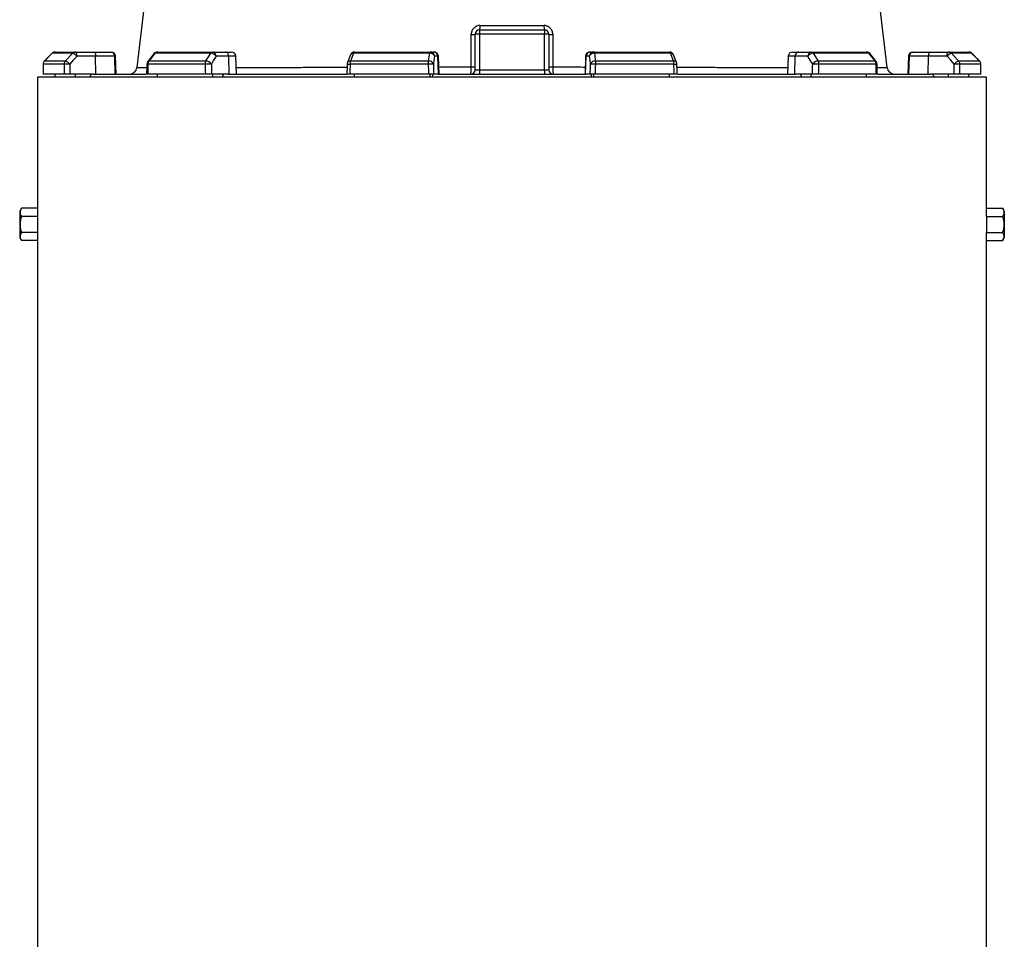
# Model space of a CAD drawing. Header units: millimetres. Extents: x 2379 to 4557, y 1046 to 5834.
# Tile 5 of 8: x 2969 to 4305, y 3440 to 4688. Entities that reach past the tile are written whole.
import ezdxf

# ---------------------------------------------------------------- set-up
doc = ezdxf.new("R2010")
doc.units = ezdxf.units.MM
doc.header["$LTSCALE"] = 2

msp = doc.modelspace()

# ---------------------------------------------------------------- linework, layer by layer
at = {"color": 7, "linetype": 'Continuous', "lineweight": 25}
for p, q in [((3586.9, 4620.1), (3586.9, 4668.1)), ((3592.9, 4674.1), (3592.9, 4668.4)), ((3592.9, 4674.1), (3680.9, 4674.1)), ((3592.9, 4668.4), (3592.9, 4619.8)), ((3680.9, 4668.4), (3592.9, 4668.4)), ((3680.9, 4674.1), (3680.9, 4668.4)), ((3680.9, 4619.8), (3680.9, 4668.4)), ((3686.9, 4668.1), (3686.9, 4620.1)), ((3012.9, 4642.3), (3002.5, 4631.8)), ((3040.6, 4642.3), (3013, 4642.3)), ((3017.1, 4644.1), (3044.6, 4644.1)), ((3044.6, 4644.1), (3069.9, 4644.1)), ((3071.9, 4638.3), (3046.7, 4638.3)), ((3069.9, 4644.1), (3091.9, 4644.1)), ((3072.2, 4614.1), (3071.9, 4638.3)), ((3097.8, 4638.3), (3071.9, 4638.3)), ((3091.9, 4644.1), (3092.9, 4644.1)), ((3098.6, 4614.1), (3097.8, 4638.3)), ((3099.8, 4614.1), (3098.9, 4638.3)), ((3151, 4641.8), (3142.7, 4631.3)), ((3228.1, 4642.3), (3152.5, 4642.3)), ((3155.7, 4644.1), (3230.8, 4644.1)), ((3230.8, 4644.1), (3248.1, 4644.1)), ((3252.7, 4638.3), (3235.4, 4638.3)), ((3248.1, 4644.1), (3256.1, 4644.1)), ((3253.3, 4614.1), (3252.7, 4638.3)), ((3262.9, 4614.1), (3262.1, 4638.3)), ((3417.6, 4640.2), (3413.7, 4629.7)), ((3525.1, 4642.3), (3421.8, 4642.3)), ((3423.2, 4644.1), (3525.8, 4644.1)), ((3525.8, 4644.1), (3530.5, 4644.1)), ((3530.5, 4644.1), (3531, 4644.1)), ((3536.4, 4638.3), (3531.7, 4638.3)), ((3537.2, 4614.1), (3536.4, 4638.3)), ((3537.9, 4614.1), (3537, 4638.3)), ((3736.8, 4638.3), (3736, 4614.1)), ((3736.6, 4614.1), (3737.5, 4638.3)), ((3742.1, 4638.3), (3737.5, 4638.3)), ((3742.8, 4644.1), (3743.4, 4644.1)), ((3743.4, 4644.1), (3748, 4644.1)), ((3748, 4644.1), (3850.6, 4644.1)), ((3852, 4642.3), (3748.8, 4642.3)), ((3860.2, 4629.7), (3856.2, 4640.2)), ((4011.8, 4638.3), (4010.9, 4614.1)), ((4017.8, 4644.1), (4025.8, 4644.1)), ((4020.5, 4614.1), (4021.2, 4638.3)), ((4038.4, 4638.3), (4021.2, 4638.3)), ((4025.8, 4644.1), (4043, 4644.1)), ((4043, 4644.1), (4118.1, 4644.1)), ((4121.4, 4642.3), (4045.8, 4642.3)), ((4131.1, 4631.3), (4122.8, 4641.8)), ((4174.9, 4638.3), (4174.1, 4614.1)), ((4175.2, 4614.1), (4176.1, 4638.3)), ((4201.9, 4638.3), (4176.1, 4638.3)), ((4180.9, 4644.1), (4182, 4644.1)), ((4182, 4644.1), (4204, 4644.1)), ((4201.6, 4614.1), (4201.9, 4638.3)), ((4227.2, 4638.3), (4201.9, 4638.3)), ((4204, 4644.1), (4229.2, 4644.1)), ((4229.2, 4644.1), (4256.7, 4644.1)), ((4260.9, 4642.3), (4233.2, 4642.3)), ((4271.4, 4631.8), (4261, 4642.3)), ((4271.4, 4631.8), (4261, 4642.3)), ((3029.2, 4627.6), (3000.8, 4627.6)), ((3002.6, 4631.9), (3030.9, 4631.9)), ((3220.5, 4627.6), (3142.9, 4627.6)), ((3144.2, 4631.9), (3221.6, 4631.9)), ((3523.3, 4627.6), (3417.3, 4627.6)), ((3417.9, 4631.9), (3523.6, 4631.9)), ((3750.3, 4631.9), (3856, 4631.9)), ((3856.5, 4627.6), (3750.6, 4627.6)), ((4052.3, 4631.9), (4129.6, 4631.9)), ((4131, 4627.6), (4053.4, 4627.6)), ((4243, 4631.9), (4271.3, 4631.9)), ((4273, 4627.6), (4244.6, 4627.6)), ((2992.9, 4610.1), (2992.9, 4432)), ((4280.9, 4610.1), (2992.9, 4610.1)), ((3029.4, 4614.1), (3000.8, 4614.1)), ((3017.1, 4610.1), (3017.1, 4614.1)), ((3069.2, 4614.1), (3037.1, 4614.1)), ((3044.6, 4610.1), (3044.6, 4614.1)), ((3063.1, 4610.1), (3066.9, 4614.1)), ((3069.2, 4614.1), (3140.2, 4614.1)), ((3220.8, 4614.1), (3142.6, 4614.1)), ((3155.7, 4610.1), (3155.7, 4614.1)), ((3251.3, 4614.1), (3229.3, 4614.1)), ((3230.8, 4610.1), (3230.8, 4614.1)), ((3243.5, 4610.1), (3246, 4614.1)), ((3251.3, 4614.1), (3412.2, 4614.1)), ((3523.8, 4614.1), (3416.9, 4614.1)), ((3423.2, 4610.1), (3423.2, 4614.1)), ((3525.8, 4610.1), (3525.8, 4614.1)), ((3529.2, 4610.1), (3529.9, 4614.1)), ((3536.7, 4614.1), (3530.7, 4614.1)), ((3536.7, 4614.1), (3737.2, 4614.1)), ((3592.9, 4619.8), (3592.9, 4614.1)), ((3592.9, 4619.8), (3680.9, 4619.8)), ((3680.9, 4619.8), (3680.9, 4614.1)), ((3743.1, 4614.1), (3737.2, 4614.1)), ((3743.9, 4614.1), (3744.6, 4610.1)), ((3748, 4610.1), (3748, 4614.1)), ((3857, 4614.1), (3750.1, 4614.1)), ((3850.6, 4610.1), (3850.6, 4614.1)), ((3861.8, 4614.1), (4022.6, 4614.1)), ((4044.5, 4614.1), (4022.6, 4614.1)), ((4027.8, 4614.1), (4030.4, 4610.1)), ((4043, 4610.1), (4043, 4614.1)), ((4131.3, 4614.1), (4053, 4614.1)), ((4118.1, 4610.1), (4118.1, 4614.1)), ((4133.5, 4614.1), (4204.6, 4614.1)), ((4236.8, 4614.1), (4204.6, 4614.1)), ((4207, 4614.1), (4210.8, 4610.1)), ((4229.2, 4610.1), (4229.2, 4614.1)), ((4273.1, 4614.1), (4244.5, 4614.1)), ((4256.7, 4610.1), (4256.7, 4614.1)), ((4280.9, 4432), (4280.9, 4610.1)), ((2971.2, 4432), (2968.9, 4428.1)), ((2968.9, 4428.1), (2968.9, 4410.1)), ((2992.9, 4432), (2971.2, 4432)), ((4280.9, 4432), (4302.7, 4432)), ((4304.9, 4428.1), (4302.7, 4432)), ((4304.9, 4428.1), (4304.9, 4410.1)), ((2968.9, 4410.1), (2968.9, 4392.1)), ((2993.2, 4421.1), (2971.2, 4421.1)), ((2993.2, 4421.1), (2993.2, 4399.1)), ((4280.6, 4421.1), (4280.6, 4399.1)), ((4280.6, 4421.1), (4302.7, 4421.1)), ((4304.9, 4410.1), (4304.9, 4392.1)), ((2993.2, 4399.1), (2971.2, 4399.1)), ((4280.6, 4399.1), (4302.7, 4399.1)), ((2968.9, 4392.1), (2971.2, 4388.2)), ((2992.9, 4388.2), (2971.2, 4388.2)), ((2992.9, 4388.2), (2992.9, 2490.1)), ((4280.9, 2490.1), (4280.9, 4388.2)), ((4280.9, 4388.2), (4302.7, 4388.2)), ((4302.7, 4388.2), (4304.9, 4392.1))]:
    msp.add_line(p, q, dxfattribs=at)
at = {"color": 8, "linetype": 'Continuous', "lineweight": 25}
for p, q in [((3012.9, 4642.3), (3013, 4642.3)), ((3098.9, 4638.3), (3097.8, 4638.3)), ((3262.1, 4638.3), (3252.7, 4638.3)), ((3537, 4638.3), (3536.4, 4638.3)), ((3737.5, 4638.3), (3736.8, 4638.3)), ((4021.2, 4638.3), (4011.8, 4638.3)), ((4176.1, 4638.3), (4174.9, 4638.3)), ((4260.9, 4642.3), (4261, 4642.3)), ((3000.7, 4627.7), (3000.8, 4627.6)), ((3002.5, 4631.8), (3002.6, 4631.9)), ((4271.3, 4631.9), (4271.4, 4631.8)), ((4273, 4627.6), (4273.1, 4627.7))]:
    msp.add_line(p, q, dxfattribs=at)
at = {"color": 7, "linetype": 'Continuous', "lineweight": 25, "flags": 128}
for points in [[(3152.1, 4828.2), (3146.9, 4783.5), (3128, 4623)], [(4145.9, 4622.9), (4127, 4783.5), (4121.7, 4828.2)], [(3013, 4642.3), (3004.6, 4633.9), (3002.6, 4631.9)], [(3030.9, 4631.9), (3038.8, 4640.3), (3040.6, 4642.3)], [(3046.7, 4638.3), (3041.7, 4633), (3036.9, 4627.8)], [(3046.7, 4638.3), (3046.6, 4639.5), (3046.5, 4640.5), (3046.3, 4641.5), (3046.1, 4642.4), (3045.7, 4643.1), (3045.4, 4643.7), (3045, 4644), (3044.6, 4644.1)], [(3069.9, 4644.1), (3070.3, 4644), (3070.6, 4643.7), (3071, 4643.1), (3071.3, 4642.4), (3071.6, 4641.5), (3071.7, 4640.5), (3071.9, 4639.5), (3071.9, 4638.3)], [(3152.5, 4642.3), (3145.8, 4633.9), (3144.2, 4631.9)], [(3221.6, 4631.9), (3226.8, 4640.3), (3228.1, 4642.3)], [(3235.4, 4638.3), (3232.1, 4633), (3229, 4627.8)], [(3421.8, 4642.3), (3418.7, 4633.9), (3417.9, 4631.9)], [(3523.6, 4631.9), (3524.8, 4640.3), (3525.1, 4642.3)], [(3525.1, 4642.3), (3525.1, 4642.7), (3525.2, 4643.1), (3525.3, 4643.4), (3525.4, 4643.6), (3525.5, 4643.8), (3525.6, 4644), (3525.7, 4644.1), (3525.8, 4644.1)], [(3531.7, 4638.3), (3531, 4633), (3530.3, 4627.8)], [(3743.6, 4627.8), (3742.9, 4633), (3742.1, 4638.3)], [(3748.8, 4642.3), (3748.7, 4642.7), (3748.6, 4643.1), (3748.5, 4643.4), (3748.4, 4643.6), (3748.3, 4643.8), (3748.2, 4644), (3748.1, 4644.1), (3748, 4644.1)], [(3748.8, 4642.3), (3750, 4633.9), (3750.3, 4631.9)], [(3856, 4631.9), (3852.8, 4640.3), (3852, 4642.3)], [(4044.9, 4627.8), (4041.7, 4633), (4038.4, 4638.3)], [(4045.8, 4642.3), (4051, 4633.9), (4052.3, 4631.9)], [(4129.6, 4631.9), (4122.9, 4640.3), (4121.4, 4642.3)], [(4204, 4644.1), (4203.6, 4644), (4203.2, 4643.7), (4202.9, 4643.1), (4202.6, 4642.4), (4202.3, 4641.5), (4202.1, 4640.5), (4202, 4639.5), (4201.9, 4638.3)], [(4227.2, 4638.3), (4227.2, 4639.5), (4227.4, 4640.5), (4227.6, 4641.5), (4227.8, 4642.4), (4228.1, 4643.1), (4228.5, 4643.7), (4228.8, 4644), (4229.2, 4644.1)], [(4236.9, 4627.8), (4232.2, 4633), (4227.2, 4638.3)], [(4233.2, 4642.3), (4241.1, 4633.9), (4243, 4631.9)], [(4271.3, 4631.9), (4262.9, 4640.3), (4260.9, 4642.3)], [(3000.7, 4627.7), (3000.7, 4624.2), (3000.7, 4613.8)], [(3141.5, 4627.8), (3141.4, 4624.3), (3141.1, 4613.9)], [(3413.3, 4627.8), (3413.2, 4624.4), (3412.9, 4614)], [(3861, 4614), (3860.9, 4617.5), (3860.5, 4627.8)], [(4132.7, 4613.9), (4132.6, 4617.4), (4132.4, 4627.8)], [(4273.2, 4613.8), (4273.2, 4617.3), (4273.1, 4627.7)]]:
    msp.add_lwpolyline(points, dxfattribs=at)
at = {"color": 7, "linetype": 'Continuous', "lineweight": 25}
for centre, radius, start, end in [((3575.9, 4678.6), 17.7, 345.2466, 4.8007), ((3698, 4678.6), 17.7, 175.1993, 194.7534), ((3582.8, 4820.9), 152.9, 269.5326, 271.5413), ((3592.9, 4668.1), 6, 90, 180), ((3591.4, 4639.5), 28.9, 87.0366, 98.9552), ((3680.9, 4668.1), 6, 0, 90), ((3682.4, 4639.5), 28.9, 81.0448, 92.9634), ((3691, 4820.9), 152.9, 268.4587, 270.4674), ((3017.1, 4638.1), 6, 90, 135.2531), ((3017.1, 4638.3), 5.85, 90.0856, 135.6015), ((3044.7, 4638.6), 5.5, 90.3196, 137.1257), ((3037.3, 4630.8), 12, 38.6888, 73.9318), ((3091.9, 4638.1), 5.95, 1.5759, 89.6077), ((3092.9, 4638.1), 6, 2, 90), ((3155.7, 4638.1), 6, 90, 141.7354), ((3155.9, 4640), 4.11, 92.0057, 145.1448), ((3231.1, 4640.7), 3.41, 93.8855, 151.1824), ((3227.7, 4632.9), 9.46, 34.9344, 87.5441), ((3230.1, 4638.8), 5.38, 355.0821, 81.7652), ((3247.3, 4638.8), 5.38, 355.0821, 81.7652), ((3256.1, 4638.1), 6, 2, 90), ((3423.2, 4638.1), 6, 90, 159.4465), ((3423.9, 4642.1), 2.12, 108.9767, 173.2704), ((3525.8, 4636), 6.42, 21.4807, 96.2571), ((3525.8, 4638.2), 5.95, 1.5447, 89.5785), ((3530.5, 4638.2), 5.95, 1.5447, 89.5785), ((3531, 4638.1), 6, 2, 90), ((3742.8, 4638.1), 6, 90, 178), ((3743.4, 4638.2), 5.95, 90.4215, 178.4553), ((3748.1, 4638.2), 5.95, 90.4215, 178.4553), ((3748.1, 4636), 6.42, 83.7429, 158.5193), ((3850.6, 4638.1), 6, 20.5535, 90), ((3849.9, 4642.1), 2.12, 6.7296, 71.0233), ((4017.8, 4638.1), 6, 90, 178), ((4026.5, 4638.8), 5.38, 98.2348, 184.9179), ((4043.8, 4638.8), 5.38, 98.2348, 184.9179), ((4046.2, 4632.9), 9.46, 92.4559, 145.0656), ((4042.8, 4640.7), 3.41, 28.8176, 86.1145), ((4118.1, 4638.1), 6, 38.2646, 90), ((4118, 4640), 4.11, 34.8552, 87.9943), ((4180.9, 4638.1), 6, 90, 178), ((4182, 4638.1), 5.95, 90.3923, 178.4241), ((4236.6, 4630.8), 12, 106.0682, 141.3112), ((4229.2, 4638.6), 5.5, 42.8743, 89.6804), ((4256.7, 4638.1), 6, 44.7469, 90), ((4256.7, 4638.3), 5.85, 44.3985, 89.9144), ((3006.7, 4627.6), 6, 135.2539, 179.637), ((3006.9, 4627.6), 6.05, 135.5932, 180.0808), ((3035.4, 4627.6), 6.19, 137.0857, 180.2687), ((3036, 4519.7), 108.1, 89.5133, 93.6001), ((3027.6, 4620.3), 12, 38.6968, 73.9156), ((3118, 4624.1), 10, 270.281, 353.4857), ((3147.5, 4627.6), 6, 141.7362, 178.702), ((3149.9, 4627.7), 7.05, 144.1248, 180.8866), ((3228.4, 4627.8), 7.91, 148.826, 181.088), ((3230.1, 4411.3), 216.5, 90.2902, 92.5367), ((3221.2, 4622.4), 9.46, 34.9374, 87.527), ((3419.3, 4627.6), 6, 159.447, 178.1151), ((3431.2, 4627.8), 13.9, 163.2735, 180.9463), ((3548.3, 4627.9), 25.1, 170.8308, 180.5735), ((3538.8, 4224.9), 403, 91.2176, 92.2123), ((3524.3, 4625.5), 6.42, 21.4781, 96.2386), ((3582.8, 4728.9), 104.9, 269.2984, 272.2801), ((3691.1, 4728.9), 104.9, 267.7199, 270.7016), ((3749.6, 4625.5), 6.42, 83.7614, 158.5219), ((3735, 4224.9), 403, 87.7877, 88.7824), ((3725.5, 4627.9), 25.1, 359.4265, 9.1692), ((3842.6, 4627.8), 13.9, 359.0537, 16.7265), ((3854.5, 4627.6), 6, 1.8849, 20.553), ((4052.7, 4622.4), 9.46, 92.473, 145.0626), ((4043.8, 4411.3), 216.5, 87.4633, 89.7098), ((4045.5, 4627.8), 7.91, 358.912, 31.174), ((4123.9, 4627.7), 7.05, 359.1134, 35.8752), ((4126.4, 4627.6), 6, 1.298, 38.2638), ((4155.8, 4624.1), 10, 186.5447, 270), ((4246.3, 4620.3), 12, 106.0844, 141.3032), ((4237.8, 4519.7), 108.1, 86.3999, 90.4867), ((4238.4, 4627.6), 6.19, 359.7313, 42.9143), ((4267, 4627.6), 6.05, 359.9192, 44.4068), ((4267.1, 4627.6), 6, 0.363, 44.7461), ((3580.9, 4620.1), 6, 270, 0), ((3692.9, 4620.1), 6, 180, 270)]:
    msp.add_arc(centre, radius, start, end, dxfattribs=at)
at = {"color": 8, "linetype": 'Continuous', "lineweight": 25}
for centre, radius, start, end in [((3152.3, 4640.7), 1.71, 82.127, 137.0045), ((3421.2, 4638.3), 4.07, 81.585, 152.4073), ((3852.6, 4638.3), 4.07, 27.5644, 98.4179), ((4121.6, 4640.7), 1.71, 42.9918, 97.8734), ((3142.8, 4634), 6.41, 258.1376, 271.0251), ((3144, 4630.2), 1.71, 82.1667, 136.9647), ((3419.1, 4704.7), 77.1, 265.6846, 268.6513), ((3417.3, 4627.8), 4.07, 81.6182, 152.3145), ((3856.6, 4627.8), 4.07, 27.6855, 98.3818), ((3856, 4679.4), 51.8, 270.6238, 275.0404), ((4129.9, 4630.2), 1.71, 43.0353, 97.8333), ((4131.1, 4634), 6.4, 268.964, 281.8797)]:
    msp.add_arc(centre, radius, start, end, dxfattribs=at)
at = {"color": 7, "linetype": 'Continuous', "lineweight": 25}
for centre, major_axis, ratio, start_param, end_param in [((3681.4, 4472.2), (120.3, 19644.5), 0.03469, 1.563096, 1.563784), ((3681.4, 4472.2), (-236.9, 19644.5), 0.033097, 1.562485, 1.563173), ((3683.4, 4472.4), (-234.9, 19644.5), 0.03281, 1.562491, 1.56319), ((3669.5, 4472.2), (445.1, 19644.5), 0.026971, 1.563495, 1.564183), ((3669.5, 4472.2), (-530.4, 19644.5), 0.022626, 1.562273, 1.562961), ((3674.1, 4472.4), (-525.8, 19644.5), 0.022431, 1.562283, 1.562982), ((3648.8, 4472.2), (650.4, 19644.5), 0.012035, 1.563282, 1.56397), ((3648.8, 4472.2), (-681.5, 19644.5), 0.00611, 1.562672, 1.56336), ((3654.7, 4472.4), (-675.6, 19644.5), 0.006057, 1.562675, 1.563374), ((3619.1, 4472.4), (675.6, 19644.5), 0.006057, 4.719811, 4.72051), ((3625, 4472.2), (681.5, 19644.5), 0.00611, 4.719826, 4.720514), ((3625, 4472.2), (-650.4, 19644.5), 0.012035, 4.719215, 4.719903), ((3599.8, 4472.4), (525.8, 19644.5), 0.022431, 4.720203, 4.720902), ((3604.4, 4472.2), (530.4, 19644.5), 0.022626, 4.720224, 4.720912), ((3604.4, 4472.2), (-445.1, 19644.5), 0.026971, 4.719002, 4.71969), ((3590.4, 4472.4), (234.9, 19644.5), 0.03281, 4.719995, 4.720694), ((3592.5, 4472.2), (236.9, 19644.5), 0.033097, 4.720013, 4.720701), ((3592.5, 4472.2), (-120.3, 19644.5), 0.03469, 4.719401, 4.720089), ((3592.9, 4620.1), (6, 0), 0.052336, 3.141593, 4.712389), ((3680.9, 4620.1), (6, 0), 0.052336, 4.712389, 6.283185), ((3636.9, 4432), (644, 0), 0.57735, 3.141593, 3.1711), ((3636.9, 4432), (644, 0), 0.57735, 6.253678, 6.283185), ((3636.9, 4388.2), (644, 0), 0.57735, 3.112085, 3.141593), ((3636.9, 4388.2), (644, 0), 0.57735, 0, 0.029507)]:
    msp.add_ellipse(centre, major_axis=major_axis, ratio=ratio, start_param=start_param, end_param=end_param, dxfattribs=at)
for points, knots in [([(3593.4, 4680.1), (3592.7, 4680.1), (3591.9, 4680), (3590.3, 4679.7), (3589.6, 4679.4), (3588.5, 4679), (3588.2, 4678.8), (3587.5, 4678.5), (3587.2, 4678.2), (3586.2, 4677.6), (3585.6, 4677.1), (3584.5, 4676), (3584, 4675.4), (3583.1, 4674), (3582.8, 4673.4), (3582.3, 4672.3), (3582.2, 4671.9), (3582, 4671.1), (3581.9, 4670.8), (3581.6, 4669.6), (3581.6, 4668.8), (3581.6, 4668.1)], [0, 0, 0, 0, 0.125, 0.125, 0.25, 0.25, 0.3125, 0.3125, 0.375, 0.375, 0.5, 0.5, 0.625, 0.625, 0.75, 0.75, 0.8125, 0.8125, 0.875, 0.875, 1, 1, 1, 1]), ([(3593.4, 4680.1), (3600.7, 4680.1), (3607.9, 4680.1), (3622.4, 4680.1), (3629.7, 4680.1), (3644.2, 4680.1), (3651.4, 4680.1), (3665.9, 4680.1), (3673.2, 4680.1), (3680.4, 4680.1)], [0, 0, 0, 0, 0.25, 0.25, 0.5, 0.5, 0.75, 0.75, 1, 1, 1, 1]), ([(3692.3, 4668.1), (3692.3, 4668.8), (3692.2, 4669.6), (3691.9, 4671.2), (3691.7, 4671.9), (3691.2, 4673), (3691.1, 4673.4), (3690.7, 4674.1), (3690.5, 4674.4), (3689.9, 4675.4), (3689.4, 4676), (3688.3, 4677.1), (3687.7, 4677.6), (3686.4, 4678.5), (3685.7, 4678.8), (3684.6, 4679.3), (3684.2, 4679.4), (3683.5, 4679.7), (3683.1, 4679.8), (3682, 4680), (3681.2, 4680.1), (3680.4, 4680.1)], [0, 0, 0, 0, 0.125, 0.125, 0.25, 0.25, 0.3125, 0.3125, 0.375, 0.375, 0.5, 0.5, 0.625, 0.625, 0.75, 0.75, 0.8125, 0.8125, 0.875, 0.875, 1, 1, 1, 1]), ([(3580.9, 4614.1), (3581, 4614.1), (3581, 4614.2), (3581.1, 4614.4), (3581.1, 4614.4), (3581.1, 4614.6), (3581.1, 4614.7), (3581.2, 4615.1), (3581.2, 4615.4), (3581.3, 4616.1), (3581.3, 4616.5), (3581.3, 4617.4), (3581.4, 4617.9), (3581.4, 4618.7), (3581.4, 4619), (3581.4, 4619.6), (3581.4, 4619.9), (3581.4, 4620.8), (3581.5, 4621.4), (3581.5, 4622.7), (3581.5, 4623.3), (3581.5, 4624)], [0, 0, 0, 0, 0.125, 0.125, 0.1875, 0.1875, 0.25, 0.25, 0.375, 0.375, 0.5, 0.5, 0.625, 0.625, 0.6875, 0.6875, 0.75, 0.75, 0.875, 0.875, 1, 1, 1, 1]), ([(3692.4, 4624), (3692.4, 4623.3), (3692.4, 4622.7), (3692.4, 4621.7), (3692.4, 4621.4), (3692.4, 4620.8), (3692.4, 4620.5), (3692.4, 4619.6), (3692.5, 4619), (3692.5, 4618), (3692.5, 4617.4), (3692.6, 4616.5), (3692.6, 4616.1), (3692.7, 4615.4), (3692.7, 4615.1), (3692.8, 4614.6), (3692.8, 4614.4), (3692.9, 4614.2), (3692.9, 4614.1), (3692.9, 4614.1)], [0, 0, 0, 0, 0.125, 0.125, 0.1875, 0.1875, 0.25, 0.25, 0.375, 0.375, 0.5, 0.5, 0.625, 0.625, 0.75, 0.75, 0.875, 0.875, 1, 1, 1, 1]), ([(3037.1, 4614.1), (3036.7, 4614.1), (3036.4, 4614.1), (3035.6, 4614.1), (3035.2, 4614.1), (3034.4, 4614.1), (3034, 4614.1), (3033.2, 4614.1), (3032.9, 4614.1), (3032.1, 4614.1), (3031.8, 4614.1), (3031.2, 4614.1), (3030.9, 4614.1), (3030.3, 4614.1), (3030.1, 4614.1), (3029.7, 4614.1), (3029.5, 4614.1), (3029.4, 4614.1)], [0, 0, 0, 0, 0.125, 0.125, 0.25, 0.25, 0.375, 0.375, 0.5, 0.5, 0.625, 0.625, 0.75, 0.75, 0.875, 0.875, 1, 1, 1, 1]), ([(3142.6, 4614.1), (3142.2, 4614.1), (3141.5, 4614.1), (3141.1, 4614.1), (3141.2, 4614.1), (3141.2, 4614.1)], [0, 0, 0, 0, 0.478502, 0.957008, 1, 1, 1, 1]), ([(3229.3, 4614.1), (3229.1, 4614.1), (3228.8, 4614.1), (3228.2, 4614.1), (3227.8, 4614.1), (3227.1, 4614.1), (3226.8, 4614.1), (3226, 4614.1), (3225.6, 4614.1), (3224.8, 4614.1), (3224.4, 4614.1), (3223.7, 4614.1), (3223.3, 4614.1), (3222.5, 4614.1), (3222.2, 4614.1), (3221.5, 4614.1), (3221.1, 4614.1), (3220.8, 4614.1)], [0, 0, 0, 0, 0.125, 0.125, 0.25, 0.25, 0.375, 0.375, 0.5, 0.5, 0.625, 0.625, 0.75, 0.75, 0.875, 0.875, 1, 1, 1, 1]), ([(3416.9, 4614.1), (3416.2, 4614.1), (3415, 4614.1), (3413.7, 4614.1), (3412.9, 4614.1), (3412.9, 4614.1), (3412.9, 4614.1)], [0, 0, 0, 0, 0.274616, 0.5492347, 0.8237776, 1, 1, 1, 1]), ([(3530.7, 4614.1), (3530.7, 4614.1), (3530.6, 4614.1), (3530.3, 4614.1), (3530.1, 4614.1), (3529.7, 4614.1), (3529.4, 4614.1), (3528.9, 4614.1), (3528.6, 4614.1), (3527.9, 4614.1), (3527.6, 4614.1), (3526.9, 4614.1), (3526.5, 4614.1), (3525.7, 4614.1), (3525.3, 4614.1), (3524.5, 4614.1), (3524.1, 4614.1), (3523.8, 4614.1)], [0, 0, 0, 0, 0.125, 0.125, 0.25, 0.25, 0.375, 0.375, 0.5, 0.5, 0.625, 0.625, 0.75, 0.75, 0.875, 0.875, 1, 1, 1, 1]), ([(3750.1, 4614.1), (3749.7, 4614.1), (3749.3, 4614.1), (3748.5, 4614.1), (3748.1, 4614.1), (3747.4, 4614.1), (3747, 4614.1), (3746.3, 4614.1), (3745.9, 4614.1), (3745.3, 4614.1), (3745, 4614.1), (3744.4, 4614.1), (3744.2, 4614.1), (3743.8, 4614.1), (3743.6, 4614.1), (3743.3, 4614.1), (3743.2, 4614.1), (3743.1, 4614.1)], [0, 0, 0, 0, 0.125, 0.125, 0.25, 0.25, 0.375, 0.375, 0.5, 0.5, 0.625, 0.625, 0.75, 0.75, 0.875, 0.875, 1, 1, 1, 1]), ([(3861, 4614.1), (3860.9, 4614.1), (3860.8, 4614.1), (3859.8, 4614.1), (3858.5, 4614.1), (3857.4, 4614.1), (3857, 4614.1)], [0, 0, 0, 0, 0.264687, 0.538847, 0.813166, 1, 1, 1, 1]), ([(4053, 4614.1), (4052.7, 4614.1), (4052.4, 4614.1), (4051.7, 4614.1), (4051.4, 4614.1), (4050.6, 4614.1), (4050.2, 4614.1), (4049.4, 4614.1), (4049, 4614.1), (4048.2, 4614.1), (4047.9, 4614.1), (4047.1, 4614.1), (4046.7, 4614.1), (4046, 4614.1), (4045.7, 4614.1), (4045.1, 4614.1), (4044.8, 4614.1), (4044.5, 4614.1)], [0, 0, 0, 0, 0.125, 0.125, 0.25, 0.25, 0.375, 0.375, 0.5, 0.5, 0.625, 0.625, 0.75, 0.75, 0.875, 0.875, 1, 1, 1, 1]), ([(4132.6, 4614.1), (4132.6, 4614.1), (4132.7, 4614.1), (4132.2, 4614.1), (4131.5, 4614.1), (4131.3, 4614.1)], [0, 0, 0, 0, 0.196907, 0.67463, 1, 1, 1, 1]), ([(4244.5, 4614.1), (4244.3, 4614.1), (4244.2, 4614.1), (4243.8, 4614.1), (4243.5, 4614.1), (4243, 4614.1), (4242.7, 4614.1), (4242.1, 4614.1), (4241.7, 4614.1), (4241, 4614.1), (4240.6, 4614.1), (4239.9, 4614.1), (4239.5, 4614.1), (4238.7, 4614.1), (4238.3, 4614.1), (4237.5, 4614.1), (4237.1, 4614.1), (4236.8, 4614.1)], [0, 0, 0, 0, 0.125, 0.125, 0.25, 0.25, 0.375, 0.375, 0.5, 0.5, 0.625, 0.625, 0.75, 0.75, 0.875, 0.875, 1, 1, 1, 1]), ([(2971.2, 4432), (2970.7, 4431.1), (2970.3, 4430.2), (2969.7, 4428.4), (2969.5, 4427.5), (2969.5, 4426.1), (2969.5, 4425.6), (2969.7, 4424.7), (2969.8, 4424.2), (2970.3, 4422.9), (2970.7, 4422), (2971.2, 4421.1)], [0, 0, 0, 0, 0.25, 0.25, 0.5, 0.5, 0.625, 0.625, 0.75, 0.75, 1, 1, 1, 1]), ([(4302.7, 4432), (4303.2, 4431.1), (4303.6, 4430.2), (4304.2, 4428.4), (4304.4, 4427.5), (4304.4, 4426.1), (4304.3, 4425.6), (4304.2, 4424.7), (4304, 4424.2), (4303.6, 4422.9), (4303.2, 4422), (4302.7, 4421.1)], [0, 0, 0, 0, 0.25, 0.25, 0.5, 0.5, 0.625, 0.625, 0.75, 0.75, 1, 1, 1, 1]), ([(2971.2, 4421.1), (2970.7, 4419.3), (2970.3, 4417.5), (2969.7, 4413.8), (2969.5, 4412), (2969.5, 4408.2), (2969.7, 4406.4), (2970.3, 4402.7), (2970.7, 4400.9), (2971.2, 4399.1)], [0, 0, 0, 0, 0.25, 0.25, 0.5, 0.5, 0.75, 0.75, 1, 1, 1, 1]), ([(4302.7, 4421.1), (4303.2, 4419.3), (4303.6, 4417.5), (4304.2, 4413.8), (4304.4, 4412), (4304.4, 4408.2), (4304.2, 4406.4), (4303.6, 4402.7), (4303.2, 4400.9), (4302.7, 4399.1)], [0, 0, 0, 0, 0.25, 0.25, 0.5, 0.5, 0.75, 0.75, 1, 1, 1, 1]), ([(2971.2, 4399.1), (2970.7, 4398.2), (2970.3, 4397.3), (2969.7, 4395.5), (2969.5, 4394.6), (2969.5, 4393.2), (2969.5, 4392.7), (2969.7, 4391.8), (2969.8, 4391.3), (2970.3, 4390), (2970.7, 4389.1), (2971.2, 4388.2)], [0, 0, 0, 0, 0.25, 0.25, 0.5, 0.5, 0.625, 0.625, 0.75, 0.75, 1, 1, 1, 1]), ([(4302.7, 4399.1), (4303.2, 4398.2), (4303.6, 4397.3), (4304.2, 4395.5), (4304.4, 4394.6), (4304.4, 4393.2), (4304.3, 4392.7), (4304.2, 4391.8), (4304, 4391.3), (4303.6, 4390), (4303.2, 4389.1), (4302.7, 4388.2)], [0, 0, 0, 0, 0.25, 0.25, 0.5, 0.5, 0.625, 0.625, 0.75, 0.75, 1, 1, 1, 1])]:
    msp.add_open_spline(points, degree=3, knots=knots, dxfattribs=at)
for points in [[(3581.5, 4624), (3581.5, 4638.7), (3581.5, 4653.4), (3581.6, 4668.1)], [(3692.3, 4668.1), (3692.3, 4653.4), (3692.3, 4638.7), (3692.4, 4624)]]:
    msp.add_open_spline(points, degree=3, dxfattribs=at)
at = {"color": 8, "linetype": 'Continuous', "lineweight": 25}
for points, knots in [([(3128.2, 4622.9), (3128.2, 4622.9), (3128.1, 4622.9), (3129.9, 4622.9), (3133.3, 4622.9), (3137.2, 4622.9), (3140.4, 4622.9), (3141.3, 4622.9)], [0, 0, 0, 0, 0.163435, 0.406648, 0.650049, 0.893262, 1, 1, 1, 1]), ([(3262.6, 4623.1), (3266.8, 4623.1), (3277.9, 4623.1), (3297.5, 4623.2), (3320, 4623.2), (3342.4, 4623.3), (3364.5, 4623.3), (3387.6, 4623.4), (3403.8, 4623.4), (3412.6, 4623.4), (3413.2, 4623.4)], [0, 0, 0, 0, 0.09824, 0.261886, 0.425362, 0.565636, 0.706018, 0.846292, 0.990653, 1, 1, 1, 1]), ([(3537.5, 4623.7), (3540.8, 4623.8), (3555.3, 4623.8), (3570.1, 4623.9), (3581.5, 4624)], [0, 0, 0, 0, 0.2249245, 1, 1, 1, 1]), ([(3692.4, 4624), (3699.7, 4623.9), (3714.4, 4623.9), (3729, 4623.8), (3736.3, 4623.7)], [0, 0, 0, 0, 0.496408, 1, 1, 1, 1]), ([(3860.7, 4623.4), (3864.9, 4623.4), (3878.2, 4623.4), (3899.9, 4623.3), (3926, 4623.3), (3951.6, 4623.2), (3976.4, 4623.2), (3996.4, 4623.1), (4007.5, 4623.1), (4011.2, 4623.1)], [0, 0, 0, 0, 0.073989, 0.234674, 0.394727, 0.56607, 0.738005, 0.910144, 1, 1, 1, 1]), ([(4132.5, 4622.9), (4133.8, 4622.9), (4136.7, 4622.9), (4140, 4622.9), (4142.9, 4622.9), (4144.8, 4622.9), (4145.8, 4622.9), (4145.8, 4622.9), (4145.8, 4622.9)], [0, 0, 0, 0, 0.148123, 0.329225, 0.510639, 0.693002, 0.875684, 1, 1, 1, 1])]:
    msp.add_open_spline(points, degree=3, knots=knots, dxfattribs=at)

doc.saveas('drawing.dxf')
